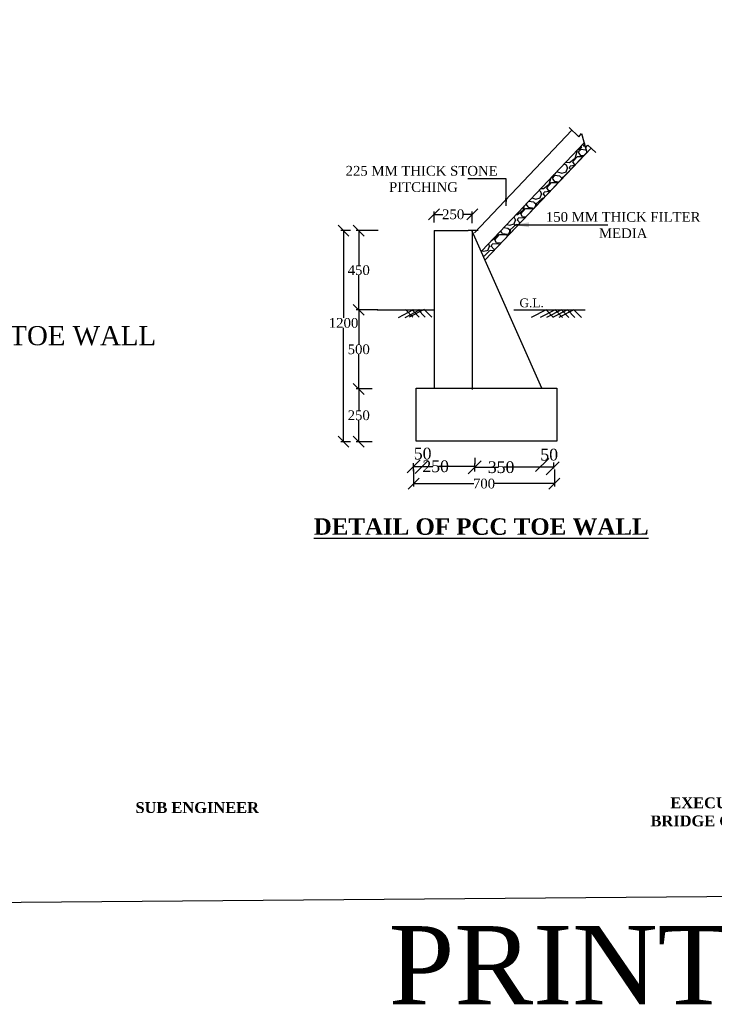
# Model space of a CAD drawing. Header units: millimetres. Extents: x -27872795 to 29991973, y -11755161 to 541449.
# Tile 20 of 37: x -19751111 to -19623135, y -11755161 to -11573823. Entities that reach past the tile are written whole.
import ezdxf

# ---------------------------------------------------------------- set-up
doc = ezdxf.new("R2010")
doc.units = ezdxf.units.MM
doc.header["$MEASUREMENT"] = 0
doc.styles.get("Standard").update_dxf_attribs({"font": 'times.ttf'})
doc.dimstyles.get("Standard").update_dxf_attribs({"dimtxt": 400, "dimasz": 300, "dimexe": 150, "dimexo": 100, "dimgap": 0.09, "dimtad": 1, "dimtih": 1, "dimtoh": 1, "dimdec": 0, "dimzin": 0, "dimdsep": 46, "dimtxsty": 'Standard', "dimcen": 0.09, "dimadec": 0, "dimazin": 0, "dimtfac": 1, "dimtdec": 0, "dimtofl": 0, "dimtmove": 0, "dimatfit": 3, "dimfxl": 150, "dimtolj": 1, "dimtzin": 0, "dimarcsym": 0})

# ---------------------------------------------------------------- blocks, each defined once
blk = doc.blocks.new('_Oblique')
at = {"color": 0, "linetype": 'ByBlock', "lineweight": -2}
blk.add_line((-0.5, -0.5), (0.5, 0.5), dxfattribs=at)
blk = doc.blocks.new('*D70')
at = {"color": 0, "lineweight": -2, "transparency": 16777216}
for p, q in [((-19678526, -11656643), (-19678526, -11659771)), ((-19652606, -11656643), (-19652606, -11659771)), ((-19678526, -11659271), (-19667463, -11659271)), ((-19652606, -11659271), (-19663669, -11659271))]:
    blk.add_line(p, q, dxfattribs=at)
at = {"layer": 'Defpoints', "color": 0, "lineweight": 25, "transparency": 16777216}
for p in [(-19678526, -11655143), (-19652606, -11655143), (-19652606, -11659271)]:
    blk.add_point(p, dxfattribs=at)
at = {"color": 0, "lineweight": -2, "transparency": 16777216, "xscale": 2000, "yscale": 2000, "zscale": 2000, "rotation": 180}
blk.add_blockref('_Oblique', (-19678526, -11659271), dxfattribs=at)
at = {"color": 0, "lineweight": -2, "transparency": 16777216, "xscale": 2000, "yscale": 2000, "zscale": 2000}
blk.add_blockref('_Oblique', (-19652606, -11659271), dxfattribs=at)
at = {"color": 0, "transparency": 16777216, "insert": (-19665566, -11659271), "char_height": 400, "attachment_point": 5}
blk.add_mtext('\\A1;{\\H4.5x;700}', dxfattribs=at)
blk = doc.blocks.new('*D78')
at = {"color": 0, "lineweight": -2, "transparency": 16777216}
for p, q in [((-19674769, -11611166), (-19674769, -11609175)), ((-19667721, -11611300), (-19667721, -11609175)), ((-19674769, -11609675), (-19673163, -11609675)), ((-19667721, -11609675), (-19669328, -11609675))]:
    blk.add_line(p, q, dxfattribs=at)
at = {"layer": 'Defpoints', "color": 0, "lineweight": 25, "transparency": 16777216}
for p in [(-19667721, -11609675), (-19674769, -11612666), (-19667721, -11612800)]:
    blk.add_point(p, dxfattribs=at)
at = {"color": 0, "lineweight": -2, "transparency": 16777216, "xscale": 2000, "yscale": 2000, "zscale": 2000, "rotation": 180}
blk.add_blockref('_Oblique', (-19674769, -11609675), dxfattribs=at)
at = {"color": 0, "lineweight": -2, "transparency": 16777216, "xscale": 2000, "yscale": 2000, "zscale": 2000}
blk.add_blockref('_Oblique', (-19667721, -11609675), dxfattribs=at)
at = {"color": 0, "transparency": 16777216, "insert": (-19671245, -11609675), "char_height": 400, "attachment_point": 5}
blk.add_mtext('\\A1;{\\H4.5x;250}', dxfattribs=at)
blk = doc.blocks.new('*D71')
at = {"color": 0, "lineweight": -2, "transparency": 16777216}
for p, q in [((-19685052, -11612666), (-19689142, -11612666)), ((-19688642, -11612666), (-19688642, -11619041)), ((-19688642, -11627246), (-19688642, -11620872)), ((-19685113, -11627246), (-19689142, -11627246))]:
    blk.add_line(p, q, dxfattribs=at)
at = {"layer": 'Defpoints', "color": 0, "lineweight": 25, "transparency": 16777216}
for p in [(-19683552, -11612666), (-19688642, -11627246), (-19683613, -11627246)]:
    blk.add_point(p, dxfattribs=at)
at = {"color": 0, "lineweight": -2, "transparency": 16777216, "xscale": 2000, "yscale": 2000, "zscale": 2000}
for p, rotation in [((-19688642, -11612666), 90), ((-19688642, -11627246), 270)]:
    blk.add_blockref('_Oblique', p, dxfattribs=dict(at, rotation=rotation))
at = {"color": 0, "transparency": 16777216, "insert": (-19688642, -11619956), "char_height": 400, "attachment_point": 5}
blk.add_mtext('\\A1;{\\H4.5x;450}', dxfattribs=at)
blk = doc.blocks.new('*D72')
at = {"color": 0, "lineweight": -2, "transparency": 16777216}
for p, q in [((-19688305, -11627246), (-19689142, -11627246)), ((-19688642, -11627246), (-19688642, -11633621)), ((-19688642, -11641826), (-19688642, -11635452)), ((-19686169, -11641826), (-19689142, -11641826))]:
    blk.add_line(p, q, dxfattribs=at)
at = {"layer": 'Defpoints', "color": 0, "lineweight": 25, "transparency": 16777216}
for p in [(-19686805, -11627246), (-19688642, -11641826), (-19684669, -11641826)]:
    blk.add_point(p, dxfattribs=at)
at = {"color": 0, "lineweight": -2, "transparency": 16777216, "xscale": 2000, "yscale": 2000, "zscale": 2000}
for p, rotation in [((-19688642, -11627246), 90), ((-19688642, -11641826), 270)]:
    blk.add_blockref('_Oblique', p, dxfattribs=dict(at, rotation=rotation))
at = {"color": 0, "transparency": 16777216, "insert": (-19688642, -11634536), "char_height": 400, "attachment_point": 5}
blk.add_mtext('\\A1;{\\H4.5x;500}', dxfattribs=at)
blk = doc.blocks.new('*D73')
at = {"color": 0, "lineweight": -2, "transparency": 16777216}
for p, q in [((-19687969, -11641826), (-19689142, -11641826)), ((-19688642, -11641826), (-19688642, -11645771)), ((-19688642, -11651546), (-19688642, -11647602)), ((-19686169, -11651546), (-19689142, -11651546))]:
    blk.add_line(p, q, dxfattribs=at)
at = {"layer": 'Defpoints', "color": 0, "lineweight": 25, "transparency": 16777216}
for p in [(-19686469, -11641826), (-19688642, -11651546), (-19684669, -11651546)]:
    blk.add_point(p, dxfattribs=at)
at = {"color": 0, "lineweight": -2, "transparency": 16777216, "xscale": 2000, "yscale": 2000, "zscale": 2000}
for p, rotation in [((-19688642, -11641826), 90), ((-19688642, -11651546), 270)]:
    blk.add_blockref('_Oblique', p, dxfattribs=dict(at, rotation=rotation))
at = {"color": 0, "transparency": 16777216, "insert": (-19688642, -11646686), "char_height": 400, "attachment_point": 5}
blk.add_mtext('\\A1;{\\H4.5x;250}', dxfattribs=at)
blk = doc.blocks.new('*D74')
at = {"color": 0, "lineweight": -2, "transparency": 16777216}
for p, q in [((-19690142, -11612666), (-19691942, -11612666)), ((-19691442, -11612666), (-19691442, -11628757)), ((-19691442, -11651546), (-19691442, -11630588)), ((-19690142, -11651546), (-19691942, -11651546))]:
    blk.add_line(p, q, dxfattribs=at)
at = {"layer": 'Defpoints', "color": 0, "lineweight": 25, "transparency": 16777216}
for p in [(-19688642, -11612666), (-19691442, -11651546), (-19688642, -11651546)]:
    blk.add_point(p, dxfattribs=at)
at = {"color": 0, "lineweight": -2, "transparency": 16777216, "xscale": 2000, "yscale": 2000, "zscale": 2000}
for p, rotation in [((-19691442, -11612666), 90), ((-19691442, -11651546), 270)]:
    blk.add_blockref('_Oblique', p, dxfattribs=dict(at, rotation=rotation))
at = {"color": 0, "transparency": 16777216, "insert": (-19691442, -11629673), "char_height": 400, "attachment_point": 5}
blk.add_mtext('\\A1;{\\H4.5x;1200}', dxfattribs=at)

msp = doc.modelspace()

# ---------------------------------------------------------------- hatches: boundary and pattern name
h = msp.add_hatch()
h.set_pattern_fill('GRAVEL', scale=4800, style=0)
h.set_pattern_definition([(228.0128, (-21063786.15, -11562800.27), (-38399.99151, -43200.00644), [645.773, -63931.622]), (184.9697, (-21064218.15, -11563280.27), (57600.005047, 4799.958274), [1108.166, -109708.44]), (132.5104, (-21065322.15, -11563376.27), (47999.95545, -52800.041635), [781.382, -77356.954]), (267.2737, (-21067194.15, -11564576.27), (4799.980885, 96000.001416), [1009.142, -99905.078]), (292.8337, (-21067242.15, -11565584.27), (-24000.047546, 57599.982777), [989.544, -97964.99]), (357.2737, (-21066858.15, -11566496.27), (-96000.001416, 4799.980885), [1009.142, -99905.078]), (37.6942, (-21065850.15, -11566544.27), (-62400.03526, -47999.953945), [1334.539, -132119.275]), (72.2553, (-21064794.15, -11565728.27), (33600.05166, 105599.98191), [1259.942, -124734.341]), (121.4296, (-21064410.15, -11564528.27), (-38400.039524, 62399.976175), [1012.56, -100243.55]), (175.2364, (-21064938.15, -11563664.27), (52800.00454, -4799.95936), [1155.994, -56643.662]), (222.3974, (-21066090.15, -11563568.27), (-57600.035285, -52799.961994), [1494.95, -148000.2]), (138.8141, (-21062442.15, -11564624.27), (-33600.01414, 28799.9871), [510.245, -50514.451]), (171.4692, (-21062826.15, -11564288.27), (62399.991767, -9600.03797), [970.738, -96103.253]), (225, (-21063786, -11564144.3), (-5e-13, -4800.0015), [678.82, -6109.402]), (203.1986, (-21064122.15, -11563568.27), (23999.9987, 9600.00636), [365.558, -36190.152]), (291.8014, (-21064458.15, -11563712.3), (-4799.99957, 14400.0013), [516.974, -25331.818]), (30.9638, (-21064266.15, -11564192.3), (14399.9905, 9600.0119), [839.659, -27148.91]), (161.5651, (-21063546.2, -11563760.3), (9600.0021, -4799.9923), [607.157, -14571.778]), (16.3895, (-21067242.15, -11563712.27), (48000.01055, 14399.965007), [850.56, -84205.656]), (70.3462, (-21066426.15, -11563472.27), (-19199.97719, -52800.01025), [713.573, -70643.558]), (293.1986, (-21063546.15, -11562800.27), (-9600.00636, 23999.9987), [731.112, -35824.598]), (343.6105, (-21063258.15, -11563472.27), (-48000.01055, 14399.965007), [850.56, -84205.656]), (339.444, (-21067242.15, -11566688.27), (-24000.00885, 9599.98078), [820.224, -40190.995]), (294.7751, (-21066474.15, -11566976.27), (-23999.96251, 52800.016425), [687.254, -68038.286]), (66.8014, (-21063498.15, -11567600.27), (9600.00636, 23999.9987), [731.112, -35824.598]), (17.354, (-21063210.15, -11566928.27), (-62400.00969, -19199.97361), [804.629, -79658.035]), (69.444, (-21065850.15, -11567600.27), (-9599.98078, -24000.00885), [410.112, -40601.107]), (101.3099, (-21063786.2, -11567600.3), (-4799.98863, 19200.0036), [244.752, -24230.539]), (165.9638, (-21063834.2, -11567360.3), (14400.0026, -4799.9907), [989.544, -18801.36]), (186.009, (-21064794.15, -11567120.27), (47999.998804, 4799.996724), [917.04, -90786.83]), (303.6901, (-21064266.2, -11564624.3), (-4800.0064, 9599.9979), [692.266, -16614.38]), (353.1572, (-21063882.15, -11565200.27), (81599.996954, -9600.03839), [1208.611, -119652.302]), (60.9454, (-21062682.15, -11565344.27), (-19200.00013, -33600.00185), [494.189, -48924.835]), (90, (-21062442, -11564912.3), (-4800, 4800), [288, -4512]), (120.2564, (-21064890.15, -11566976.27), (19199.97546, -33600.01179), [666.835, -66016.896]), (48.0128, (-21065226.15, -11566400.27), (38399.99151, 43200.00644), [1291.546, -63285.85]), (0, (-21064362, -11565440.3), (4800, 4800), [1248, -3552]), (325.3048, (-21063114.15, -11565440.27), (-47999.97244, 33600.041326), [758.947, -75135.715]), (254.0546, (-21062490.15, -11565872.3), (-4799.99947, -19200.0006), [698.89, -34245.638]), (207.646, (-21062682.15, -11566544.27), (-91199.979874, -48000.037023), [1137.912, -112653.475]), (175.4261, (-21063690.15, -11567072.27), (-62400.00268, 4799.975046), [1203.835, -119179.555])])
h.paths.add_polyline_path([(-19665990.5, -11616405.7), (-19665323.1, -11618057), (-19646601.3, -11598286.7), (-19647124.8, -11596483.4)])

# ---------------------------------------------------------------- linework, layer by layer
at = {"color": 7}
for p, q in [((-19667325.2, -11613103), (-19649370.8, -11594143.1)), ((-19649885.7, -11593655.4), (-19648077.3, -11595367.9)), ((-19665990.5, -11616405.7), (-19647124.8, -11596483.4)), ((-19648077.3, -11595367.9), (-19647625.4, -11594758.7)), ((-19647625.4, -11594758.7), (-19646857.4, -11597404.7)), ((-19665323.1, -11618057), (-19645841.9, -11597484.8)), ((-19646857.4, -11597404.7), (-19646417.3, -11596939.9)), ((-19646417.3, -11596939.9), (-19644970.1, -11598310.3)), ((-19661490.1, -11603148.8), (-19668552.1, -11603148.8)), ((-19661490.1, -11608117.3), (-19661490.1, -11603148.8)), ((-19674769.4, -11612666.2), (-19668468.4, -11612666.2)), ((-19674769.4, -11612666.2), (-19674769.4, -11630144.2)), ((-19674769.4, -11612666.2), (-19674769.4, -11641826.2)), ((-19674769.4, -11612666.2), (-19674769.4, -11627246.2)), ((-19666669.4, -11612666.2), (-19668468.4, -11612666.2)), ((-19654936.2, -11641699.6), (-19667721.2, -11612800)), ((-19667721.2, -11612800), (-19667721.2, -11641960)), ((-19659982.9, -11611602.9), (-19642779.3, -11611602.9)), ((-19685222.4, -11627246.2), (-19674769.4, -11627246.2)), ((-19681645.8, -11627246.2), (-19681645.8, -11627246.2)), ((-19678610.9, -11627288), (-19681365.2, -11628702.8)), ((-19677404, -11627288), (-19680158.3, -11628702.8)), ((-19680042.9, -11627203.7), (-19678685.1, -11628618.5)), ((-19676612.6, -11627203.7), (-19679366.9, -11628618.5)), ((-19678836, -11627203.7), (-19677482.5, -11628618.5)), ((-19677758.7, -11627203.7), (-19676384.2, -11628618.5)), ((-19676612.6, -11627203.7), (-19675149.5, -11628618.5)), ((-19660100.6, -11627246.2), (-19646905, -11627246.2)), ((-19660100.6, -11627246.2), (-19649647.6, -11627246.2)), ((-19654119.7, -11627246.2), (-19656873.9, -11628661)), ((-19652475.4, -11627246.2), (-19655229.6, -11628661)), ((-19654119.7, -11627246.2), (-19652741.7, -11628661)), ((-19651268.5, -11627246.2), (-19654022.7, -11628661)), ((-19650191.2, -11627246.2), (-19652945.4, -11628661)), ((-19652475.4, -11627246.2), (-19651117.5, -11628661)), ((-19649045, -11627246.2), (-19651799.3, -11628661)), ((-19651268.5, -11627246.2), (-19649914.9, -11628661)), ((-19650191.2, -11627246.2), (-19648816.6, -11628661)), ((-19649045, -11627246.2), (-19647581.9, -11628661)), ((-19674769.4, -11630144.2), (-19674769.4, -11630144.2)), ((-19678047.2, -11651419.6), (-19678047.2, -11641699.6)), ((-19678047.2, -11641699.6), (-19669947.2, -11641699.6)), ((-19678047.2, -11641699.6), (-19652127.2, -11641699.6)), ((-19674769.4, -11641826.2), (-19674769.4, -11641826.2)), ((-19660227.2, -11641699.6), (-19652127.2, -11641699.6)), ((-19652127.2, -11641699.6), (-19652127.2, -11651419.6)), ((-19669947.2, -11651419.6), (-19678047.2, -11651419.6)), ((-19652127.2, -11651419.6), (-19669947.2, -11651419.6)), ((-19667270, -11654531.6), (-19667270, -11655651.8)), ((-19678526, -11656942.7), (-19678526, -11655485.6)), ((-19678526, -11656085.6), (-19674987.4, -11656085.6)), ((-19667274.8, -11656085.6), (-19673964.5, -11656085.6)), ((-19667274.8, -11657045.9), (-19667274.8, -11655588.8)), ((-19667270, -11656251.8), (-19662914.6, -11656251.8)), ((-19652762, -11656251.8), (-19661905.3, -11656251.8)), ((-19652762, -11655386.6), (-19652762, -11656506.8))]:
    msp.add_line(p, q, dxfattribs=at)
at = {"color": 7, "linetype": 'ByBlock', "lineweight": -2}
msp.add_line((-19666070, -11655051.8), (-19668470, -11657451.8), dxfattribs=at)
at = {"color": 0, "lineweight": 25, "ltscale": 2000}
msp.add_lwpolyline([(-20025824.2, -11738644.8), (-19453623.8, -11733920.6), (-19453623.8, -11376942.8), (-20025824.2, -11381667)], close=True, dxfattribs=at)
at = {"color": 7}
msp.add_lwpolyline([(-19665990.5, -11616405.7), (-19647124.8, -11596483.4), (-19646601.3, -11598286.7), (-19665323.1, -11618057)], dxfattribs=at)
for points in [[(-19661260.5, -11606739.4), (-19661490.1, -11608117.3), (-19661719.8, -11606739.4)], [(-19657289.3, -11612050.7), (-19660045, -11611591.5), (-19657289.3, -11611132.2)]]:
    msp.add_solid(points, dxfattribs=at)

# ---------------------------------------------------------------- block references
at = {"color": 7, "xscale": 2400, "yscale": 2400, "zscale": 2400, "rotation": 180}
for p in [(-19678526, -11656085.6), (-19677027.2, -11656231.4), (-19654853, -11655845.6), (-19652929.9, -11656426.5)]:
    msp.add_blockref('_Oblique', p, dxfattribs=at)

# ---------------------------------------------------------------- texts
at = {"color": 7}
msp.add_text('P.C.C. TOE WALL', height=3523.975, dxfattribs=at).set_placement((-19768403.6, -11633777.7))
at = {"color": 7, "attachment_point": 2}
for s, insert, char_height, width in [('225 MM THICK STONE \\P PITCHING ', (-19677059.5, -11600749.1), 1800, 45078.01), ('150 MM THICK FILTER MEDIA', (-19639929.7, -11609249.3), 1800, 33313.067), ('{\\fTimes New Roman|b1|i0|c0|p18;\\LDETAIL OF PCC TOE WALL}', (-19666085.1, -11665654.7), 3037.5, 94978.356), (' {\\fTimes New Roman|b1|i0|c0|p18;SUB ENGINEER}', (-19718781.1, -11717929), 2000, 38933.828), ('{\\fTimes New Roman|b1|i0|c0|p18;EXECUTIVE ENGINEER P.W.D. BRIDGE CONSTRUCTION DIVISION DURG}', (-19608786.8, -11717054.9), 2000, 55669.242), (' PRINT A1', (-19638411.2, -11740761.2), 14400, 311470.621)]:
    msp.add_mtext(s, dxfattribs=dict(at, insert=insert, char_height=char_height, width=width))
at = {"color": 7, "attachment_point": 5}
for s, insert, char_height in [('\\A1;G.L.', (-19656787.5, -11625997.9), 1620), ('\\A1;50', (-19676869.2, -11653747.5), 2160), ('\\A1;50', (-19653553.6, -11653942.6), 2160), ('\\A1;250', (-19674476, -11656085.6), 2160), ('\\A1;350', (-19662410, -11656251.8), 2160)]:
    msp.add_mtext(s, dxfattribs=dict(at, insert=insert, char_height=char_height))

# ---------------------------------------------------------------- dimensions: what is measured, and where the dimension line sits
at = {"color": 7}
for base, p1, p2, text, picture, middle in [((-19667721.2, -11609675.5), (-19674769.4, -11612666.2), (-19667721.2, -11612800), '{\\H4.5x;250}', '*D78', (-19671245.3, -11609675.5)), ((-19652606, -11659271), (-19678526, -11655142.7), (-19652606, -11655142.7), '{\\H4.5x;700}', '*D70', (-19665566, -11659271))]:
    dim = msp.add_linear_dim(base=base, p1=p1, p2=p2, text=text, dimstyle='Standard', override={"dimasz": 2000, "dimexe": 500, "dimexo": 1500, "dimtad": 0, "dimblk1": 'Oblique', "dimblk2": 'Oblique', "dimsah": 1}, dxfattribs=at)
    dim.commit()
    dim.dimension.update_dxf_attribs({"geometry": picture, "text_midpoint": middle})
dim = msp.add_linear_dim(base=(-19691441.7, -11651546.2), p1=(-19688641.6, -11612666.2), p2=(-19688641.6, -11651546.2), angle=90, text='{\\H4.5x;1200}', dimstyle='Standard', override={"dimasz": 2000, "dimexe": 500, "dimexo": 1500, "dimtad": 0, "dimblk1": 'Oblique', "dimblk2": 'Oblique', "dimsah": 1}, dxfattribs=at)
dim.commit()
dim.dimension.update_dxf_attribs({"geometry": '*D74', "text_midpoint": (-19691441.7, -11629672.7), "dimtype": 160})
for base, p1, p2, text, picture, middle in [((-19688641.6, -11627246.2), (-19683552.4, -11612666.2), (-19683613.1, -11627246.2), '{\\H4.5x;450}', '*D71', (-19688641.6, -11619956.2)), ((-19688641.6, -11641826.2), (-19686805.5, -11627246.2), (-19684669.4, -11641826.2), '{\\H4.5x;500}', '*D72', (-19688641.6, -11634536.2)), ((-19688641.6, -11651546.2), (-19686469.4, -11641826.2), (-19684669.4, -11651546.2), '{\\H4.5x;250}', '*D73', (-19688641.6, -11646686.2))]:
    dim = msp.add_linear_dim(base=base, p1=p1, p2=p2, angle=90, text=text, dimstyle='Standard', override={"dimasz": 2000, "dimexe": 500, "dimexo": 1500, "dimtad": 0, "dimblk1": 'Oblique', "dimblk2": 'Oblique', "dimsah": 1}, dxfattribs=at)
    dim.commit()
    dim.dimension.update_dxf_attribs({"geometry": picture, "text_midpoint": middle})

doc.saveas('drawing.dxf')
